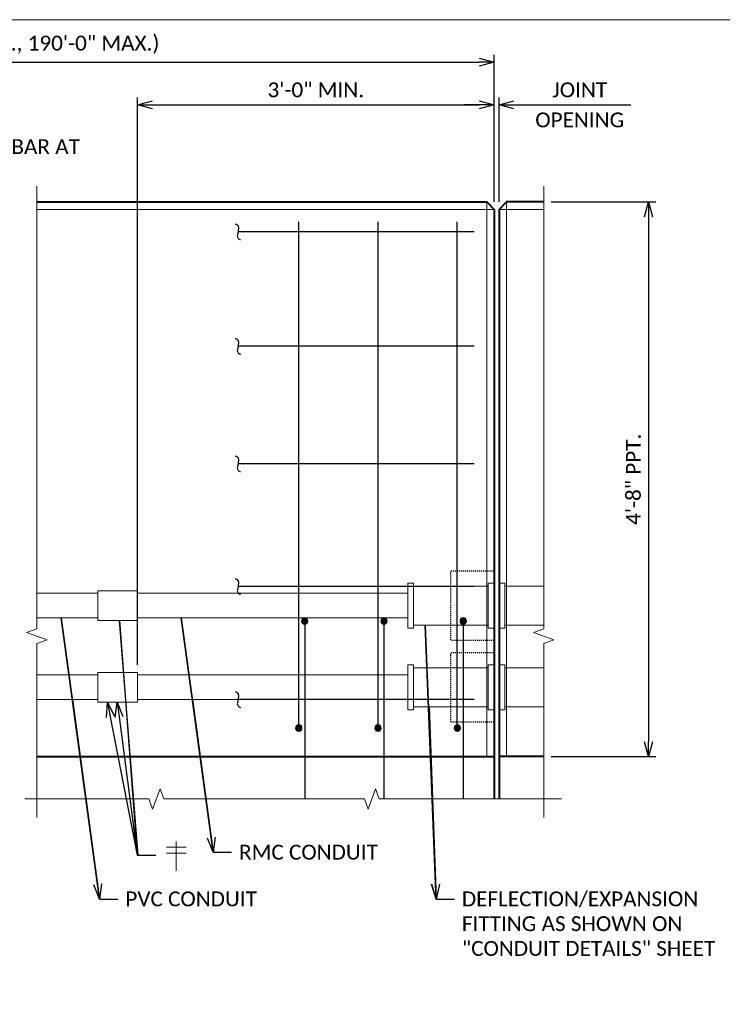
# Model space of a CAD drawing. Extents: x -3074 to 205, y -4612 to -1849.
# Tile 15 of 24: x -1168 to -1097, y -2215 to -2116. Entities that reach past the tile are written whole.
import ezdxf
from ezdxf import colors
from ezdxf.entities.mleader import LeaderData, LeaderLine
from ezdxf.enums import TextEntityAlignment as Align
from ezdxf.math import Vec2, Vec3

# ---------------------------------------------------------------- set-up
doc = ezdxf.new("R2010")
doc.units = 0
doc.header["$MEASUREMENT"] = 0
doc.linetypes.add('Wisdot2', pattern=[0.125, 0.0625, -0.0625])
for name, color, linetype, lineweight in [('B_ANNO_BREAK', 7, 'Continuous', 18), ('B_ANNO_DIM', 7, 'Continuous', 18), ('B_ANNO_SYMB', 7, 'Continuous', 18), ('B_ANNO_TEXT', 7, 'Continuous', 18), ('B_CONC_DECK', 1, 'Continuous', 40), ('B_CONC_PPT', 12, 'Continuous', 40), ('B_DETAIL', 7, 'Continuous', 18), ('B_DETAIL_HIDDEN', 7, 'Wisdot2', 25), ('B_REBAR', 5, 'Continuous', 25)]:
    doc.layers.add(name, color=color, linetype=linetype, lineweight=lineweight)
doc.layers.add('B_ANNO_NOPLOT', color=47, linetype='Continuous', lineweight=18, plot=False)
doc.styles.add('Annotative', font='calibri.ttf', dxfattribs={"height": 0.0625})
doc.styles.get("Standard").update_dxf_attribs({"font": 'calibri.ttf'})
doc.dimstyles.new('Annotative', dxfattribs={"dimscale": 0, "dimtxt": 0.0625, "dimasz": 0.0625, "dimexe": 0.03125, "dimexo": 0.03125, "dimgap": 0.03125, "dimtad": 1, "dimdec": 3, "dimzin": 3, "dimdsep": 46, "dimlunit": 4, "dimtxsty": 'Standard', "dimblk": 'OPEN30', "dimcen": 0.03125, "dimaunit": 1, "dimadec": 0, "dimazin": 3, "dimtfac": 0.75, "dimtdec": 3, "dimtofl": 0, "dimtmove": 0, "dimatfit": 3, "dimldrblk": 'OPEN30', "dimfxl": 1, "dimtfill": 1, "dimfrac": 1, "dimtolj": 1, "dimtzin": 0, "dimarcsym": 0})

# ---------------------------------------------------------------- blocks, each defined once
blk = doc.blocks.new('rebar - inside elevation JB')
at = {"layer": 'B_REBAR'}
h = blk.add_hatch(color=256, dxfattribs=at)
edge = h.paths.add_edge_path()
edge.add_arc((0, 8.818), 0.318, 0, 360)
h = blk.add_hatch(color=256, dxfattribs=at)
edge = h.paths.add_edge_path()
edge.add_arc((0.602, -1.98), 0.318, 0, 360)
for p, q in [((0.602, -1.98), (0.602, 49.132)), ((0, 9.136), (0, -9.136))]:
    blk.add_line(p, q, dxfattribs=at)
for centre in [(0, 8.818), (0.602, -1.98)]:
    blk.add_circle(centre, 0.318, dxfattribs=at)
blk = doc.blocks.new('rebar end broke - inside elevation JB')
at = {"layer": 'B_REBAR'}
blk.add_line((0, 0), (-23.873, 0), dxfattribs=at)
at = {"layer": 'B_REBAR', "flags": 128}
blk.add_lwpolyline([(-24.143, 0.794, -0.414214), (-23.822, 0.372), (-23.924, -0.372, 0.414214), (-23.603, -0.794, 0.414214)], format="xyb", dxfattribs=at)
blk = doc.blocks.new('_Open30')
at = {"color": 0, "linetype": 'ByBlock', "lineweight": -2}
for p, q in [((-1, 0.268), (0, 0)), ((0, 0), (-1, -0.268)), ((0, 0), (-1, 0))]:
    blk.add_line(p, q, dxfattribs=at)
blk = doc.blocks.new('*D93')
at = {"layer": 'B_ANNO_DIM', "color": 0, "lineweight": -2, "transparency": 16777216}
for p, q in [((300.959, 233.593), (311.533, 233.593)), ((310.783, 232.093), (310.783, 179.093)), ((300.959, 177.593), (311.533, 177.593))]:
    blk.add_line(p, q, dxfattribs=at)
at = {"layer": 'Defpoints', "color": 0, "transparency": 16777216}
for p in [(300.209, 233.593), (300.209, 177.593), (310.783, 177.593)]:
    blk.add_point(p, dxfattribs=at)
at = {"layer": 'B_ANNO_DIM', "color": 0, "lineweight": -2, "transparency": 16777216, "xscale": 1.5, "yscale": 1.5, "zscale": 1.5}
for p, rotation in [((310.783, 233.593), 90), ((310.783, 177.593), 270)]:
    blk.add_blockref('_Open30', p, dxfattribs=dict(at, rotation=rotation))
at = {"layer": 'B_ANNO_DIM', "color": 0, "transparency": 16777216, "insert": (309.265, 205.593), "char_height": 1.5, "attachment_point": 5, "rotation": 90, "bg_fill": 3, "box_fill_scale": 1.25, "bg_fill_color": 256, "bg_fill_true_color": 13158600, "bg_fill_transparency": 0}
blk.add_mtext('\\A1;4\'-8" PPT.', dxfattribs=at)
blk = doc.blocks.new('*D96')
at = {"layer": 'B_ANNO_DIM', "color": 0, "lineweight": -2, "transparency": 16777216}
for p, q in [((203.061, 247.704), (293.702, 247.704)), ((295.202, 233.593), (295.202, 248.454))]:
    blk.add_line(p, q, dxfattribs=at)
at = {"layer": 'Defpoints', "color": 0, "transparency": 16777216}
for p in [(201.561, 247.704), (295.202, 247.704), (295.202, 232.843)]:
    blk.add_point(p, dxfattribs=at)
at = {"layer": 'B_ANNO_DIM', "color": 0, "lineweight": -2, "transparency": 16777216, "xscale": 1.5, "yscale": 1.5, "zscale": 1.5, "rotation": 180}
blk.add_blockref('_Open30', (201.561, 247.704), dxfattribs=at)
at = {"layer": 'B_ANNO_DIM', "color": 0, "lineweight": -2, "transparency": 16777216, "xscale": 1.5, "yscale": 1.5, "zscale": 1.5}
blk.add_blockref('_Open30', (295.202, 247.704), dxfattribs=at)
at = {"layer": 'B_ANNO_DIM', "color": 0, "transparency": 16777216, "insert": (248.381, 249.472), "char_height": 1.5, "attachment_point": 5, "bg_fill": 3, "box_fill_scale": 1.25, "bg_fill_color": 256, "bg_fill_true_color": 13158600, "bg_fill_transparency": 0}
blk.add_mtext('\\A1;(10\'-0" MIN., 190\'-0" MAX.)', dxfattribs=at)
blk = doc.blocks.new('*D100')
at = {"layer": 'B_ANNO_DIM', "color": 0, "lineweight": -2, "transparency": 16777216}
for p, q in [((295.702, 233.593), (295.702, 244.14)), ((293.702, 243.39), (292.202, 243.39)), ((297.202, 243.39), (308.993, 243.39))]:
    blk.add_line(p, q, dxfattribs=at)
at = {"layer": 'Defpoints', "color": 0, "transparency": 16777216}
for p in [(295.202, 243.39), (295.702, 243.39), (295.702, 232.843)]:
    blk.add_point(p, dxfattribs=at)
at = {"layer": 'B_ANNO_DIM', "color": 0, "lineweight": -2, "transparency": 16777216, "xscale": 1.5, "yscale": 1.5, "zscale": 1.5}
blk.add_blockref('_Open30', (295.202, 243.39), dxfattribs=at)
at = {"layer": 'B_ANNO_DIM', "color": 0, "lineweight": -2, "transparency": 16777216, "xscale": 1.5, "yscale": 1.5, "zscale": 1.5, "rotation": 180}
blk.add_blockref('_Open30', (295.702, 243.39), dxfattribs=at)
at = {"layer": 'B_ANNO_DIM', "color": 0, "transparency": 16777216, "char_height": 1.5, "attachment_point": 5, "bg_fill": 3, "box_fill_scale": 1.25, "bg_fill_color": 256, "bg_fill_true_color": 13158600, "bg_fill_transparency": 0}
for s, insert in [('\\A1;JOINT', (303.847, 244.909)), ('\\A1;OPENING', (303.847, 241.872))]:
    blk.add_mtext(s, dxfattribs=dict(at, insert=insert))
blk = doc.blocks.new('*U1003')
at = {"layer": 'B_ANNO_NOPLOT', "flags": 128}
blk.add_lwpolyline([(0, 0), (0, 252), (323.92766, 252), (323.92766, 238.85516), (378, 238.85516), (378, 40.49961), (316.57075, 40.49961), (316.57075, 0)], close=True, dxfattribs=at)
at = {"layer": 'B_ANNO_TEXT', "style": 'Annotative'}
blk.add_attdef('AR1', (332.52293, 49.72689), '', height=1.5, dxfattribs=at)
blk = doc.blocks.new('*U1356')
at = {"layer": 'B_ANNO_NOPLOT', "flags": 128}
blk.add_lwpolyline([(0, 0), (0, 252), (323.92766, 252), (323.92766, 238.85516), (378, 238.85516), (378, 40.49961), (316.57075, 40.49961), (316.57075, 0)], close=True, dxfattribs=at)
at = {"layer": 'B_ANNO_DIM', "style": 'Annotative'}
blk.add_attdef('DIM5', text='', height=1.5, dxfattribs=at).set_placement((141.49998, 90.0458), align=Align.CENTER)
blk.add_attdef('DIM3', text='', height=1.5, rotation=90, dxfattribs=at).set_placement((6.19206, 33.51595), align=Align.CENTER)
blk.add_attdef('BAR17', (43.38748, 16.191), '', height=1.5, dxfattribs=at)
at = {"layer": 'B_ANNO_TEXT', "style": 'Annotative'}
for tag, p in [('#BR9', (229.59817, 29.4754)), ('BL3', (239.75851, 29.46557)), ('#BR10', (229.48709, 18.11962)), ('BL4', (239.75851, 18.08637))]:
    blk.add_attdef(tag, text='', height=1.5, dxfattribs=at).set_placement(p, align=Align.CENTER)
blk = doc.blocks.new('*D106')
at = {"layer": 'B_ANNO_DIM', "color": 0, "lineweight": -2, "transparency": 16777216}
for p, q in [((259.202, 186.843), (259.202, 244.14)), ((260.702, 243.39), (293.702, 243.39))]:
    blk.add_line(p, q, dxfattribs=at)
at = {"layer": 'Defpoints', "color": 0, "transparency": 16777216}
for p in [(295.202, 243.39), (295.202, 243.39), (259.202, 186.093)]:
    blk.add_point(p, dxfattribs=at)
at = {"layer": 'B_ANNO_DIM', "color": 0, "lineweight": -2, "transparency": 16777216, "xscale": 1.5, "yscale": 1.5, "zscale": 1.5, "rotation": 180}
blk.add_blockref('_Open30', (259.202, 243.39), dxfattribs=at)
at = {"layer": 'B_ANNO_DIM', "color": 0, "lineweight": -2, "transparency": 16777216, "xscale": 1.5, "yscale": 1.5, "zscale": 1.5}
blk.add_blockref('_Open30', (295.202, 243.39), dxfattribs=at)
at = {"layer": 'B_ANNO_DIM', "color": 0, "transparency": 16777216, "insert": (277.202, 244.909), "char_height": 1.5, "attachment_point": 5, "bg_fill": 3, "box_fill_scale": 1.25, "bg_fill_color": 256, "bg_fill_true_color": 13158600, "bg_fill_transparency": 0}
blk.add_mtext('\\A1;3\'-0" MIN.', dxfattribs=at)
blk = doc.blocks.new('cross')
at = {"layer": 'B_ANNO_SYMB'}
for p, q in [((0, 1.483), (0, -1.483)), ((-0.988, 0.89), (0.988, 0.89)), ((-0.988, 0.297), (0.988, 0.297))]:
    blk.add_line(p, q, dxfattribs=at)
blk = doc.blocks.new('*D103')
at = {"layer": 'B_ANNO_DIM', "color": 0, "lineweight": -2, "transparency": 16777216}
for p, q in [((259.202, 195.093), (259.202, 244.14)), ((260.702, 243.39), (293.702, 243.39))]:
    blk.add_line(p, q, dxfattribs=at)
at = {"layer": 'Defpoints', "color": 0, "transparency": 16777216}
for p in [(295.202, 243.39), (295.202, 243.39), (259.202, 194.343)]:
    blk.add_point(p, dxfattribs=at)
at = {"layer": 'B_ANNO_DIM', "color": 0, "lineweight": -2, "transparency": 16777216, "xscale": 1.5, "yscale": 1.5, "zscale": 1.5, "rotation": 180}
blk.add_blockref('_Open30', (259.202, 243.39), dxfattribs=at)
at = {"layer": 'B_ANNO_DIM', "color": 0, "lineweight": -2, "transparency": 16777216, "xscale": 1.5, "yscale": 1.5, "zscale": 1.5}
blk.add_blockref('_Open30', (295.202, 243.39), dxfattribs=at)
at = {"layer": 'B_ANNO_DIM', "color": 0, "transparency": 16777216, "insert": (277.202, 244.909), "char_height": 1.5, "attachment_point": 5, "bg_fill": 3, "box_fill_scale": 1.25, "bg_fill_color": 256, "bg_fill_true_color": 13158600, "bg_fill_transparency": 0}
blk.add_mtext('\\A1;3\'-0" MIN.', dxfattribs=at)
blk = doc.blocks.new('INS_SS56ELEC_BASE')
at = {"layer": 'B_ANNO_BREAK', "flags": 128}
for points in [[(249.0332, 171.4468), (249.0332, 188.9972), (250.0641, 189.3725), (248.0022, 190.1229), (249.0332, 190.4982), (249.0332, 235.2031)], [(300.2088, 171.4468), (300.2088, 188.9972), (301.2398, 189.3725), (299.1779, 190.1229), (300.2088, 190.4982), (300.2088, 235.2031)], [(247.837, 173.3213), (260.3476, 173.3213), (260.7229, 172.2904), (261.4733, 174.3523), (261.8486, 173.3213), (282.1081, 173.3213), (282.4834, 172.2904), (283.2338, 174.3523), (283.6091, 173.3213), (302.0037, 173.3213)]]:
    blk.add_lwpolyline(points, dxfattribs=at)
at = {"layer": 'B_ANNO_NOPLOT', "flags": 128}
blk.add_lwpolyline([(0, 0), (0, 252), (323.9277, 252), (323.9277, 238.8552), (378, 238.8552), (378, 40.4996), (316.5708, 40.4996), (316.5708, 0)], close=True, dxfattribs=at)
at = {"layer": 'B_CONC_DECK', "flags": 128}
for points in [[(249.0332, 177.5933), (295.2015, 177.5933), (295.2015, 173.3213)], [(300.2088, 177.5933), (295.7015, 177.5933), (295.7015, 173.3213)]]:
    blk.add_lwpolyline(points, dxfattribs=at)
at = {"layer": 'B_CONC_PPT', "flags": 128}
for points in [[(249.0332, 233.5933), (294.4515, 233.5933), (295.2015, 232.8433), (295.2015, 177.5933)], [(300.2088, 233.5933), (296.4515, 233.5933), (295.7015, 232.8433), (295.7015, 177.5933)]]:
    blk.add_lwpolyline(points, dxfattribs=at)
at = {"layer": 'B_DETAIL'}
for p, q in [((249.0332, 232.8433), (295.2015, 232.8433)), ((294.4515, 233.5933), (294.4515, 177.5933)), ((300.2088, 232.8433), (295.7015, 232.8433)), ((296.4515, 233.5933), (296.4515, 177.5933))]:
    blk.add_line(p, q, dxfattribs=at)
for p in [(293.2011, 230.5933), (293.2011, 219.0232), (293.2011, 207.1651), (293.2011, 194.773), (293.2011, 183.3609)]:
    blk.add_blockref('rebar end broke - inside elevation JB', p)
at = {"color": 7, "linetype": 'Continuous', "lineweight": 18, "xscale": -1}
for p in [(276.0819, 182.4575), (284.0819, 182.4575), (292.0819, 182.4575)]:
    blk.add_blockref('rebar - inside elevation JB', p, dxfattribs=at)
at = {"layer": 'B_ANNO_DIM', "style": 'Annotative'}
for tag, p in [('BAR2', (201.4129, 162.5233)), ('BAR3', (224.5166, 162.5745))]:
    blk.add_attdef(tag, p, '', height=1.5, dxfattribs=at)
at = {"layer": 'B_ANNO_TEXT', "style": 'Annotative'}
blk.add_attdef('BAR4', (229.4197, 168.6587), '', height=1.5, dxfattribs=at)
at = {"layer": 'B_ANNO_DIM'}
dim = blk.add_linear_dim(base=(295.2015, 247.7044), p1=(201.5615, 247.7044), p2=(295.2015, 232.8433), text='(10\'-0" MIN., 190\'-0" MAX.)', dimstyle='Annotative', dxfattribs=at)
dim.commit()
dim.dimension.update_dxf_attribs({"geometry": '*D96', "text_midpoint": (248.3815, 247.7044), "dimtype": 128})
dim = blk.add_linear_dim(base=(310.7834, 177.5933), p1=(300.2088, 233.5933), p2=(300.2088, 177.5933), angle=90, text='<> PPT.', dimstyle='Annotative', dxfattribs=at)
dim.commit()
dim.dimension.update_dxf_attribs({"geometry": '*D93', "text_midpoint": (309.265, 205.5933)})
at = {"layer": 'B_ANNO_DIM', "style": 'Annotative'}
blk.add_attdef('BAR1', (199.7292, 243.0173), '', height=1.5, dxfattribs=at)
at = {"layer": 'B_ANNO_DIM'}
dim = blk.add_linear_dim(base=(295.7015, 243.3901), p1=(295.2015, 243.3901), p2=(295.7015, 232.8433), text='JOINT\\XOPENING', dimstyle='Annotative', dxfattribs=at)
dim.commit()
dim.dimension.update_dxf_attribs({"geometry": '*D100', "text_midpoint": (303.8471, 243.3901), "dimtype": 128})
blk = doc.blocks.new('*U1308')
at = {"layer": 'B_ANNO_NOPLOT', "flags": 128}
blk.add_lwpolyline([(0, 0), (0, 252), (323.92766, 252), (323.92766, 238.85516), (378, 238.85516), (378, 40.49961), (316.57075, 40.49961), (316.57075, 0)], close=True, dxfattribs=at)
at = {"layer": 'B_ANNO_DIM', "style": 'Annotative'}
for tag, p in [('BAR13', (350.74001, 209.55344)), ('BAR7', (76.98039, 199.62533)), ('BAR8', (76.9892, 192.95794)), ('BAR11', (77.00348, 166.67484)), ('BAR12', (76.97079, 161.32256)), ('BAR9', (77.07092, 141.25155)), ('BAR10', (77.03472, 137.23523)), ('BAR14', (72.9584, 92.76321))]:
    blk.add_attdef(tag, p, '', height=1.5, dxfattribs=at)
at = {"layer": 'B_ANNO_TEXT', "style": 'Annotative'}
for tag, p in [('#BR1', (229.62571, 26.61883)), ('#BR2', (229.62571, 23.77403)), ('#BR3', (229.62571, 20.92923)), ('#BR4', (229.62571, 15.23963)), ('#BR5', (229.62571, 12.39483))]:
    blk.add_attdef(tag, text='', height=1.5, dxfattribs=at).set_placement(p, align=Align.CENTER)
at = {"layer": 'B_ANNO_DIM'}
ml = blk.add_multileader_mtext('Standard', dxfattribs=at)
ml.set_content('DISPLACE LONGIT. BAR AT\\PJUNCTION BOX', color=256)
ml.set_leader_properties()
ml.set_arrow_properties(name='OPEN30')
ml.build(insert=Vec2(0, 0))
ml.multileader.update_dxf_attribs({"text_right_attachment_type": 3, "dogleg_length": 0.0625, "arrow_head_size": 1.5, "scale": 24})
ctx = ml.context
ctx.base_point, ctx.scale, ctx.char_height, ctx.arrow_head_size, ctx.landing_gap_size, ctx.plane_origin = Vec3(227.79391, 239.17476), 24, 1.5, 1.5, 0.75, Vec3(214.3881, 212.05091)
ctx.right_attachment = 3
notes = []
notes.append((ctx, [(0, (1, 1, 0), (226.29391, 239.17476), (1, 0), 1.5, [(0, [(217.74741, 213.03657), (225.66897, 239.17476), (225.97539, 239.17476)], 0, [])])]))
ctx.mtext.insert, ctx.mtext.flow_direction = Vec3(228.54391, 239.93572), 5
for ctx, leaders in notes:
    for number, flags, end, landing, length, lines in leaders:
        leader = LeaderData()
        leader.index, (leader.has_last_leader_line, leader.has_dogleg_vector, leader.attachment_direction) = number, flags
        leader.last_leader_point, leader.dogleg_vector, leader.dogleg_length = Vec3(end), Vec3(landing), length
        for number, points, colour, breaks in lines:
            line = LeaderLine()
            line.index, line.vertices, line.color, line.breaks = number, Vec3.list(points), colors.encode_raw_color(colour), breaks
            leader.lines.append(line)
        ctx.leaders.append(leader)
blk = doc.blocks.new('*U1300')
at = {"layer": 'B_ANNO_NOPLOT', "flags": 128}
blk.add_lwpolyline([(0, 0), (0, 252), (323.9277, 252), (323.9277, 238.8552), (378, 238.8552), (378, 40.4996), (316.5708, 40.4996), (316.5708, 0)], close=True, dxfattribs=at)
at = {"layer": 'B_ANNO_DIM'}
ml = blk.add_multileader_mtext('Standard', dxfattribs=at)
ml.set_content('DISPLACE LONGIT. BAR AT\\PJUNCTION BOX', color=256)
ml.set_leader_properties()
ml.set_arrow_properties(name='OPEN30')
ml.build(insert=Vec2(0, 0))
ml.multileader.update_dxf_attribs({"text_right_attachment_type": 3, "dogleg_length": 0.0625, "arrow_head_size": 1.5, "scale": 24})
ctx = ml.context
ctx.base_point, ctx.scale, ctx.char_height, ctx.arrow_head_size, ctx.landing_gap_size, ctx.plane_origin = Vec3(227.7939, 239.1748), 24, 1.5, 1.5, 0.75, Vec3(214.3881, 212.0509)
ctx.right_attachment = 3
notes = []
notes.append((ctx, [(0, (1, 1, 0), (226.2939, 239.1748), (1, 0), 1.5, [(0, [(217.7474, 213.0366), (225.669, 239.1748), (225.9754, 239.1748)], 0, [])])]))
ctx.mtext.insert, ctx.mtext.flow_direction = Vec3(228.5439, 239.9357), 5
for ctx, leaders in notes:
    for number, flags, end, landing, length, lines in leaders:
        leader = LeaderData()
        leader.index, (leader.has_last_leader_line, leader.has_dogleg_vector, leader.attachment_direction) = number, flags
        leader.last_leader_point, leader.dogleg_vector, leader.dogleg_length = Vec3(end), Vec3(landing), length
        for number, points, colour, breaks in lines:
            line = LeaderLine()
            line.index, line.vertices, line.color, line.breaks = number, Vec3.list(points), colors.encode_raw_color(colour), breaks
            leader.lines.append(line)
        ctx.leaders.append(leader)
blk = doc.blocks.new('*U105')
at = {"layer": 'B_ANNO_NOPLOT', "flags": 128}
blk.add_lwpolyline([(0, 0), (0, 252), (323.9277, 252), (323.9277, 238.8552), (378, 238.8552), (378, 40.4996), (316.5708, 40.4996), (316.5708, 0)], close=True, dxfattribs=at)
at = {"layer": 'B_DETAIL'}
for p, q in [((255.2015, 185.8433), (249.0332, 185.8433)), ((286.4907, 185.8433), (259.2015, 185.8433)), ((255.2015, 183.3433), (249.0332, 183.3433)), ((286.4907, 183.3433), (259.2015, 183.3433))]:
    blk.add_line(p, q, dxfattribs=at)
at = {"layer": 'B_DETAIL', "flags": 128}
for points in [[(255.2015, 186.0933), (259.2015, 186.0933), (259.2015, 183.0933), (255.2015, 183.0933), (255.2015, 186.0933)], [(287.0788, 186.8635), (286.4907, 186.8635), (286.4907, 182.3232), (287.0788, 182.3232), (287.0788, 186.8635)], [(287.0788, 186.5612), (294.6134, 186.5612), (294.6134, 182.6256), (287.0788, 182.6256), (287.0788, 186.5612)], [(295.2015, 186.8635), (294.6134, 186.8635), (294.6134, 182.3232), (295.2015, 182.3232), (295.2015, 186.8635)], [(295.7015, 186.8635), (296.2896, 186.8635), (296.2896, 182.3232), (295.7015, 182.3232), (295.7015, 186.8635)], [(300.2088, 186.5612), (296.2896, 186.5612), (296.2896, 182.6256), (300.2088, 182.6256)]]:
    blk.add_lwpolyline(points, dxfattribs=at)
at = {"layer": 'B_DETAIL_HIDDEN', "flags": 128}
blk.add_lwpolyline([(295.2015, 181.0732), (290.8461, 181.0732), (290.8461, 188.1135), (295.2015, 188.1135)], dxfattribs=at)
at = {"color": 7, "linetype": 'Continuous', "lineweight": 18}
blk.add_blockref('cross', (263.1177, 167.5532), dxfattribs=at)
at = {"layer": 'B_ANNO_DIM'}
ml = blk.add_multileader_mtext('Standard', dxfattribs=at)
ml.set_content('PVC CONDUIT', color=256)
ml.set_leader_properties()
ml.set_arrow_properties(name='OPEN30')
ml.build(insert=Vec2(0, 0))
ml.multileader.update_dxf_attribs({"text_right_attachment_type": 3, "dogleg_length": 0.0625, "arrow_head_size": 1.5, "scale": 24})
ctx = ml.context
ctx.base_point, ctx.scale, ctx.char_height, ctx.arrow_head_size, ctx.landing_gap_size, ctx.plane_origin = Vec3(257.2237, 163.2126), 24, 1.5, 1.5, 0.75, Vec3(253.2055, 192.3621)
ctx.right_attachment = 3
notes = []
notes.append((ctx, [(0, (1, 1, 0), (255.7237, 163.2126), (1, 0), 1.5, [(2, [(255.377, 163.2126), (252.625, 183.3433), (255.377, 163.2126)], 0, [])])]))
ctx.mtext.insert, ctx.mtext.flow_direction = Vec3(257.9737, 163.9736), 5
ml = blk.add_multileader_mtext('Standard', dxfattribs=at)
ml.set_content('', color=256)
ml.set_leader_properties()
ml.set_arrow_properties(name='OPEN30')
ml.build(insert=Vec2(0, 0))
ml.multileader.update_dxf_attribs({"text_right_attachment_type": 3, "dogleg_length": 0.0625, "arrow_head_size": 1.5, "scale": 24})
ctx = ml.context
ctx.base_point, ctx.scale, ctx.char_height, ctx.arrow_head_size, ctx.landing_gap_size, ctx.plane_origin = Vec3(261.0554, 167.6528), 24, 1.5, 1.5, 0.75, Vec3(257.1389, 183.0933)
ctx.right_attachment = 3
notes.append((ctx, [(0, (1, 1, 0), (259.5554, 167.6528), (1, 0), 1.5, [(0, [(257.1389, 183.0933), (259.1617, 167.6528), (259.2512, 167.6528)], 0, [])])]))
ctx.mtext.insert, ctx.mtext.flow_direction = Vec3(261.8054, 168.4028), 5
ml = blk.add_multileader_mtext('Standard', dxfattribs=at)
ml.set_content('RMC CONDUIT', color=256)
ml.set_leader_properties()
ml.set_arrow_properties(name='OPEN30')
ml.build(insert=Vec2(0, 0))
ml.multileader.update_dxf_attribs({"text_right_attachment_type": 3, "dogleg_length": 0.0625, "arrow_head_size": 1.5, "scale": 24})
ctx = ml.context
ctx.base_point, ctx.scale, ctx.char_height, ctx.arrow_head_size, ctx.landing_gap_size, ctx.plane_origin = Vec3(268.6997, 167.932), 24, 1.5, 1.5, 0.75, Vec3(264.6815, 197.0815)
ctx.right_attachment = 3
notes.append((ctx, [(0, (1, 1, 0), (267.1997, 167.932), (1, 0), 1.5, [(2, [(266.853, 167.932), (264.7462, 183.3433), (266.853, 167.932)], 0, [])])]))
ctx.mtext.insert, ctx.mtext.flow_direction = Vec3(269.4497, 168.693), 5
ml = blk.add_multileader_mtext('Standard', dxfattribs=at)
ml.set_content('DEFLECTION/EXPANSION\\PFITTING AS SHOWN ON\\P"CONDUIT DETAILS" SHEET', color=256)
ml.set_leader_properties()
ml.set_arrow_properties(name='OPEN30')
ml.build(insert=Vec2(0, 0))
ml.multileader.update_dxf_attribs({"text_right_attachment_type": 3, "dogleg_length": 0.0625, "arrow_head_size": 1.5, "scale": 24})
ctx = ml.context
ctx.base_point, ctx.scale, ctx.char_height, ctx.arrow_head_size, ctx.landing_gap_size, ctx.plane_origin = Vec3(291.1997, 163.2126), 24, 1.5, 1.5, 0.75, Vec3(287.1814, 192.3621)
ctx.right_attachment = 3
notes.append((ctx, [(0, (1, 1, 0), (289.6997, 163.2126), (1, 0), 1.5, [(2, [(289.353, 163.2126), (288.6392, 182.6256), (289.353, 163.2126)], 0, [])])]))
ctx.mtext.insert, ctx.mtext.flow_direction = Vec3(291.9497, 163.9736), 5
for ctx, leaders in notes:
    for number, flags, end, landing, length, lines in leaders:
        leader = LeaderData()
        leader.index, (leader.has_last_leader_line, leader.has_dogleg_vector, leader.attachment_direction) = number, flags
        leader.last_leader_point, leader.dogleg_vector, leader.dogleg_length = Vec3(end), Vec3(landing), length
        for number, points, colour, breaks in lines:
            line = LeaderLine()
            line.index, line.vertices, line.color, line.breaks = number, Vec3.list(points), colors.encode_raw_color(colour), breaks
            leader.lines.append(line)
        ctx.leaders.append(leader)
dim = blk.add_linear_dim(base=(295.2015, 243.3901), p1=(259.2015, 186.0933), p2=(295.2015, 243.3901), text='<> MIN.', dimstyle='Annotative', dxfattribs=at)
dim.commit()
dim.dimension.update_dxf_attribs({"geometry": '*D106', "text_midpoint": (277.2015, 244.9086)})
blk = doc.blocks.new('*U102')
at = {"layer": 'B_ANNO_NOPLOT', "flags": 128}
blk.add_lwpolyline([(0, 0), (0, 252), (323.9277, 252), (323.9277, 238.8552), (378, 238.8552), (378, 40.4996), (316.5708, 40.4996), (316.5708, 0)], close=True, dxfattribs=at)
at = {"layer": 'B_DETAIL'}
for p, q in [((255.2015, 194.0934), (249.0332, 194.0934)), ((286.4907, 194.0934), (259.2015, 194.0934)), ((255.2015, 191.5933), (249.0332, 191.5933)), ((286.4907, 191.5933), (259.2015, 191.5933)), ((255.2015, 185.8433), (249.0332, 185.8433)), ((286.4907, 185.8433), (259.2015, 185.8433)), ((255.2015, 183.3433), (249.0332, 183.3433)), ((286.4907, 183.3433), (259.2015, 183.3433))]:
    blk.add_line(p, q, dxfattribs=at)
at = {"layer": 'B_DETAIL', "flags": 128}
for points in [[(287.0788, 195.1136), (286.4907, 195.1136), (286.4907, 190.5733), (287.0788, 190.5733), (287.0788, 195.1136)], [(295.2015, 195.1136), (294.6134, 195.1136), (294.6134, 190.5733), (295.2015, 190.5733), (295.2015, 195.1136)], [(295.7015, 195.1136), (296.2896, 195.1136), (296.2896, 190.5733), (295.7015, 190.5733), (295.7015, 195.1136)], [(255.2015, 194.3434), (259.2015, 194.3434), (259.2015, 191.3433), (255.2015, 191.3433), (255.2015, 194.3434)], [(287.0788, 194.8112), (294.6134, 194.8112), (294.6134, 190.8756), (287.0788, 190.8756), (287.0788, 194.8112)], [(300.2088, 194.8112), (296.2896, 194.8112), (296.2896, 190.8756), (300.2088, 190.8756)], [(255.2015, 186.0933), (259.2015, 186.0933), (259.2015, 183.0933), (255.2015, 183.0933), (255.2015, 186.0933)], [(287.0788, 186.8635), (286.4907, 186.8635), (286.4907, 182.3232), (287.0788, 182.3232), (287.0788, 186.8635)], [(287.0788, 186.5612), (294.6134, 186.5612), (294.6134, 182.6256), (287.0788, 182.6256), (287.0788, 186.5612)], [(295.2015, 186.8635), (294.6134, 186.8635), (294.6134, 182.3232), (295.2015, 182.3232), (295.2015, 186.8635)], [(295.7015, 186.8635), (296.2896, 186.8635), (296.2896, 182.3232), (295.7015, 182.3232), (295.7015, 186.8635)], [(300.2088, 186.5612), (296.2896, 186.5612), (296.2896, 182.6256), (300.2088, 182.6256)]]:
    blk.add_lwpolyline(points, dxfattribs=at)
at = {"layer": 'B_DETAIL_HIDDEN', "flags": 128}
for points in [[(295.2015, 189.3233), (290.8461, 189.3233), (290.8461, 196.3636), (295.2015, 196.3636)], [(295.2015, 181.0732), (290.8461, 181.0732), (290.8461, 188.1135), (295.2015, 188.1135)]]:
    blk.add_lwpolyline(points, dxfattribs=at)
at = {"color": 7, "linetype": 'Continuous', "lineweight": 18}
blk.add_blockref('cross', (263.1177, 167.5532), dxfattribs=at)
at = {"layer": 'B_ANNO_DIM'}
ml = blk.add_multileader_mtext('Standard', dxfattribs=at)
ml.set_content('PVC CONDUIT', color=256)
ml.set_leader_properties()
ml.set_arrow_properties(name='OPEN30')
ml.build(insert=Vec2(0, 0))
ml.multileader.update_dxf_attribs({"text_right_attachment_type": 3, "dogleg_length": 0.0625, "arrow_head_size": 1.5, "scale": 24})
ctx = ml.context
ctx.base_point, ctx.scale, ctx.char_height, ctx.arrow_head_size, ctx.landing_gap_size, ctx.plane_origin = Vec3(257.2237, 163.2126), 24, 1.5, 1.5, 0.75, Vec3(253.2055, 192.3621)
ctx.right_attachment = 3
notes = []
notes.append((ctx, [(0, (1, 1, 0), (255.7237, 163.2126), (1, 0), 1.5, [(0, [(255.377, 163.2126), (252.625, 183.3433), (255.377, 163.2126), (251.4972, 191.5933), (255.377, 163.2126)], 0, [])])]))
ctx.mtext.insert, ctx.mtext.flow_direction = Vec3(257.9737, 163.9736), 5
ml = blk.add_multileader_mtext('Standard', dxfattribs=at)
ml.set_content('', color=256)
ml.set_leader_properties()
ml.set_arrow_properties(name='OPEN30')
ml.build(insert=Vec2(0, 0))
ml.multileader.update_dxf_attribs({"text_right_attachment_type": 3, "dogleg_length": 0.0625, "arrow_head_size": 1.5, "scale": 24})
ctx = ml.context
ctx.base_point, ctx.scale, ctx.char_height, ctx.arrow_head_size, ctx.landing_gap_size, ctx.plane_origin = Vec3(261.0554, 167.6528), 24, 1.5, 1.5, 0.75, Vec3(257.1389, 183.0933)
ctx.right_attachment = 3
notes.append((ctx, [(0, (1, 1, 0), (259.5554, 167.6528), (1, 0), 1.5, [(1, [(256.1671, 183.0933), (259.1617, 167.6528), (259.2512, 167.6528), (257.3731, 191.3433), (259.1617, 167.6528)], 0, [])])]))
ctx.mtext.insert, ctx.mtext.flow_direction = Vec3(261.8054, 168.4028), 5
ml = blk.add_multileader_mtext('Standard', dxfattribs=at)
ml.set_content('RMC CONDUIT', color=256)
ml.set_leader_properties()
ml.set_arrow_properties(name='OPEN30')
ml.build(insert=Vec2(0, 0))
ml.multileader.update_dxf_attribs({"text_right_attachment_type": 3, "dogleg_length": 0.0625, "arrow_head_size": 1.5, "scale": 24})
ctx = ml.context
ctx.base_point, ctx.scale, ctx.char_height, ctx.arrow_head_size, ctx.landing_gap_size, ctx.plane_origin = Vec3(268.6997, 167.932), 24, 1.5, 1.5, 0.75, Vec3(264.6815, 197.0815)
ctx.right_attachment = 3
notes.append((ctx, [(0, (1, 1, 0), (267.1997, 167.932), (1, 0), 1.5, [(0, [(266.853, 167.932), (264.7462, 183.3433), (266.853, 167.932), (263.6184, 191.5933), (266.853, 167.932)], 0, [])])]))
ctx.mtext.insert, ctx.mtext.flow_direction = Vec3(269.4497, 168.693), 5
ml = blk.add_multileader_mtext('Standard', dxfattribs=at)
ml.set_content('DEFLECTION/EXPANSION\\PFITTING AS SHOWN ON\\P"CONDUIT DETAILS" SHEET', color=256)
ml.set_leader_properties()
ml.set_arrow_properties(name='OPEN30')
ml.build(insert=Vec2(0, 0))
ml.multileader.update_dxf_attribs({"text_right_attachment_type": 3, "dogleg_length": 0.0625, "arrow_head_size": 1.5, "scale": 24})
ctx = ml.context
ctx.base_point, ctx.scale, ctx.char_height, ctx.arrow_head_size, ctx.landing_gap_size, ctx.plane_origin = Vec3(291.1997, 163.2126), 24, 1.5, 1.5, 0.75, Vec3(287.1814, 192.3621)
ctx.right_attachment = 3
notes.append((ctx, [(0, (1, 1, 0), (289.6997, 163.2126), (1, 0), 1.5, [(0, [(289.353, 163.2126), (288.5785, 182.6256), (289.353, 163.2126), (288.2493, 190.8756), (289.353, 163.2126)], 0, [])])]))
ctx.mtext.insert, ctx.mtext.flow_direction = Vec3(291.9497, 163.9736), 5
for ctx, leaders in notes:
    for number, flags, end, landing, length, lines in leaders:
        leader = LeaderData()
        leader.index, (leader.has_last_leader_line, leader.has_dogleg_vector, leader.attachment_direction) = number, flags
        leader.last_leader_point, leader.dogleg_vector, leader.dogleg_length = Vec3(end), Vec3(landing), length
        for number, points, colour, breaks in lines:
            line = LeaderLine()
            line.index, line.vertices, line.color, line.breaks = number, Vec3.list(points), colors.encode_raw_color(colour), breaks
            leader.lines.append(line)
        ctx.leaders.append(leader)
dim = blk.add_linear_dim(base=(295.2015, 243.3901), p1=(259.2015, 194.3434), p2=(295.2015, 243.3901), text='<> MIN.', dimstyle='Annotative', dxfattribs=at)
dim.commit()
dim.dimension.update_dxf_attribs({"geometry": '*D103', "text_midpoint": (277.2015, 244.9086)})

msp = doc.modelspace()

# ---------------------------------------------------------------- block references
msp.add_blockref('INS_SS56ELEC_BASE', (-1414.998, -2367.75))

# ---------------------------------------------------------------- next in the draw order: block references
msp.add_blockref('*U1308', (-1414.998, -2367.75))

# ---------------------------------------------------------------- next in the draw order: block references
msp.add_blockref('*U1300', (-1414.998, -2367.75))

# ---------------------------------------------------------------- next in the draw order: block references
msp.add_blockref('*U1003', (-1414.998, -2367.75))

# ---------------------------------------------------------------- next in the draw order: block references
msp.add_blockref('*U1356', (-1414.998, -2367.75))

# ---------------------------------------------------------------- next in the draw order: block references
msp.add_blockref('*U105', (-1414.998, -2367.75))

# ---------------------------------------------------------------- next in the draw order: block references
msp.add_blockref('*U102', (-1414.998, -2367.75))

doc.saveas('drawing.dxf')
